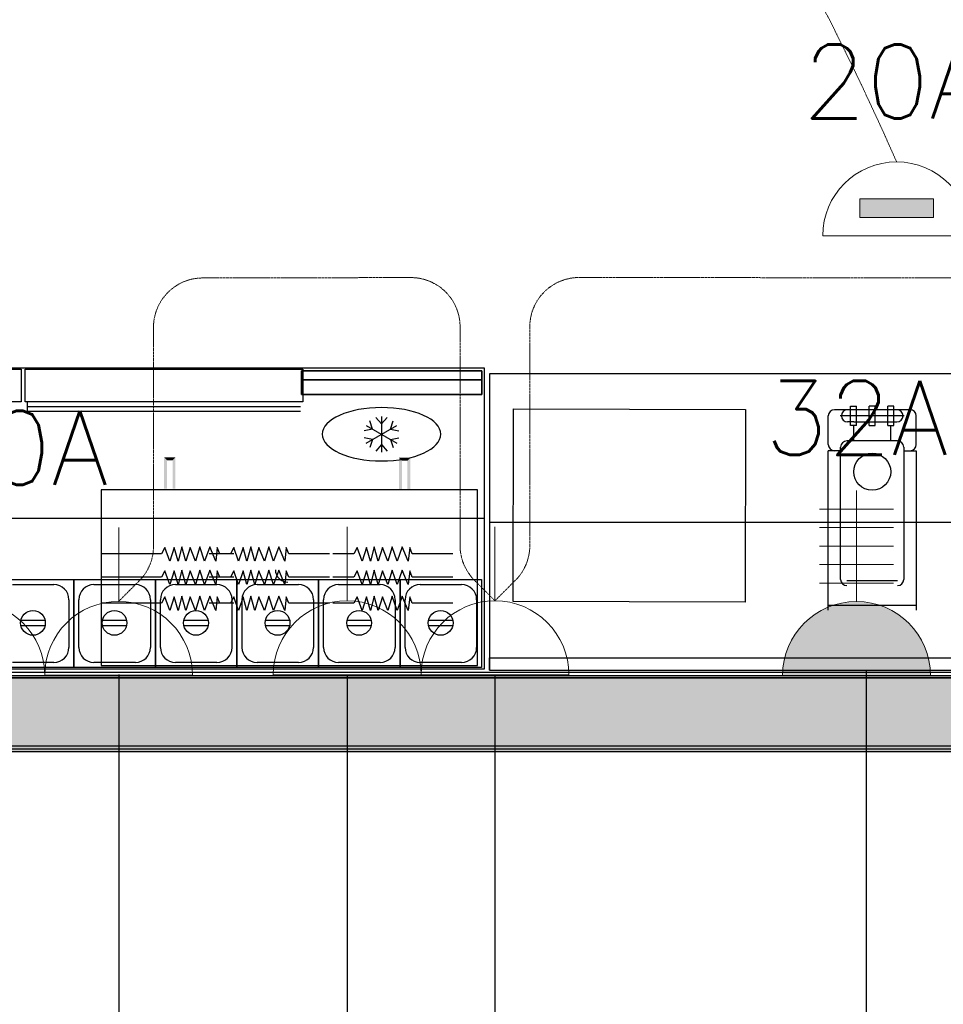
# Model space of a CAD drawing. Header units: millimetres. Extents: x -11575 to 52845, y -36266 to 23021.
# Tile 61 of 184: x 17965 to 19839, y 10589 to 12587. Entities that reach past the tile are written whole.
import ezdxf
from ezdxf.enums import TextEntityAlignment as Align

# ---------------------------------------------------------------- set-up
doc = ezdxf.new("R2010")
doc.units = ezdxf.units.MM
doc.header["$MEASUREMENT"] = 0
doc.linetypes.add('HIDDENX2', pattern=[0.75, 0.5, -0.25])
doc.layers.get('0').update_dxf_attribs({"lineweight": 5})
doc.layers.add('GREY SCALE', color=9, linetype='Continuous', true_color=0x808080)
for name, color, linetype, lineweight, true_color in [('GREYSCALE', 9, 'Continuous', 0, 0x808080), ('M-MEP-ELPR-CKT', 7, 'HIDDENX2', 20, 0x960000), ('M-MEP-ELPR-SOCKET', 5, 'Continuous', 20, 0x0000ff)]:
    doc.layers.add(name, color=color, linetype=linetype, lineweight=lineweight, true_color=true_color)
doc.layers.add('M-MEP-ELLG-TEXT', color=7, linetype='Continuous', lineweight=20)
doc.styles.add('Oswald Light', font='txt')
doc.styles.get("Standard").update_dxf_attribs({"font": 'romans.shx'})
doc.dimstyles.new('MDS-50', dxfattribs={"dimtxt": 100, "dimasz": 100, "dimexe": 50, "dimexo": 50, "dimgap": 25, "dimtad": 1, "dimdec": 0, "dimtxsty": 'Oswald Light', "dimcen": 0, "dimdle": 1.5875, "dimazin": 0, "dimtfac": 1, "dimtdec": 0, "dimtix": 1, "dimtmove": 0, "dimatfit": 0, "dimfxl": 1, "dimfrac": 2, "dimtolj": 1, "dimarcsym": 0})

# ---------------------------------------------------------------- blocks, each defined once
blk = doc.blocks.new('FLOOR PLAN')
at = {"layer": 'GREYSCALE', "lineweight": -2, "ltscale": 0.25}
h = blk.add_hatch(color=0, dxfattribs=at)
h.dxf.hatch_style = 1
h.paths.add_polyline_path([(13791.6, 11256.6), (13791.6, 11107.1), (21063, 11107.1), (21063, 11256.6)])
h = blk.add_hatch(color=0, dxfattribs=at)
h.dxf.hatch_style = 1
h.paths.add_polyline_path([(13949.6, 11251.6), (13949.6, 11101.2), (21261.6, 11101.5), (21261.6, 11251.8)])
at = {"layer": 'GREYSCALE', "color": 0, "lineweight": -2}
for p, q in [((17404, 11880.7, -9425.1), (18907.6, 11880.7, -9425.1)), ((18907.6, 11880.7, -9425.1), (18907.6, 11269.2, -9425.1)), ((18894, 11633.2), (18130.2, 11633.2)), ((18130.2, 11633.2), (18130.2, 11276.8)), ((18894, 11276.8), (18894, 11633.2)), ((18907.6, 11575, -9425.1), (17404, 11575, -9425.1)), ((18259.2, 11516.2), (18252.5, 11503.1)), ((18269.1, 11488.6), (18259.2, 11516.2)), ((18278.2, 11516.2), (18269.1, 11488.6)), ((18286.2, 11488.6), (18278.2, 11516.2)), ((18293.8, 11517.6), (18286.2, 11488.6)), ((18301.8, 11488.6), (18293.8, 11517.6)), ((18310.4, 11516.2), (18301.8, 11488.6)), ((18321.7, 11488.6), (18310.4, 11516.2)), ((18330.2, 11517.6), (18321.7, 11488.6)), ((18340.1, 11488.6), (18330.2, 11517.6)), ((18350.7, 11517.6), (18340.1, 11488.6)), ((18362.9, 11488.6), (18350.7, 11517.6)), ((18365.8, 11516.2), (18362.9, 11488.6)), ((18371.1, 11503.1), (18365.8, 11516.2)), ((18399, 11516.2), (18392.3, 11503.1)), ((18409, 11488.6), (18399, 11516.2)), ((18418, 11516.2), (18409, 11488.6)), ((18426, 11488.6), (18418, 11516.2)), ((18433.7, 11517.6), (18426, 11488.6)), ((18441.6, 11488.6), (18433.7, 11517.6)), ((18450.2, 11516.2), (18441.6, 11488.6)), ((18461.5, 11488.6), (18450.2, 11516.2)), ((18470.1, 11517.6), (18461.5, 11488.6)), ((18480, 11488.6), (18470.1, 11517.6)), ((18490.5, 11517.6), (18480, 11488.6)), ((18502.7, 11488.6), (18490.5, 11517.6)), ((18505.6, 11516.2), (18502.7, 11488.6)), ((18510.9, 11503.1), (18505.6, 11516.2)), ((18649.6, 11516.2), (18643, 11503.1)), ((18659.6, 11488.6), (18649.6, 11516.2)), ((18668.6, 11516.2), (18659.6, 11488.6)), ((18676.6, 11488.6), (18668.6, 11516.2)), ((18684.3, 11517.6), (18676.6, 11488.6)), ((18692.2, 11488.6), (18684.3, 11517.6)), ((18700.8, 11516.2), (18692.2, 11488.6)), ((18712.1, 11488.6), (18700.8, 11516.2)), ((18720.7, 11517.6), (18712.1, 11488.6)), ((18730.6, 11488.6), (18720.7, 11517.6)), ((18741.1, 11517.6), (18730.6, 11488.6)), ((18753.3, 11488.6), (18741.1, 11517.6)), ((18756.2, 11516.2), (18753.3, 11488.6)), ((18761.5, 11503.1), (18756.2, 11516.2)), ((18252.5, 11503.1), (18130.2, 11503.1)), ((18392.3, 11503.1), (18349.3, 11503.1)), ((18399.6, 11503.1), (18371.1, 11503.1)), ((18593.3, 11503.1), (18510.9, 11503.1)), ((18643, 11503.1), (18599.9, 11503.1)), ((18843.9, 11503.1), (18761.5, 11503.1)), ((18293.8, 11470.2), (18286.2, 11441.2)), ((18301.8, 11441.2), (18293.8, 11470.2)), ((18330.2, 11470.2), (18321.7, 11441.2)), ((18340.1, 11441.2), (18330.2, 11470.2)), ((18350.7, 11470.2), (18340.1, 11441.2)), ((18362.9, 11441.2), (18350.7, 11470.2)), ((18433.7, 11470.2), (18426, 11441.2)), ((18441.6, 11441.2), (18433.7, 11470.2)), ((18470.1, 11470.2), (18461.5, 11441.2)), ((18480, 11441.2), (18470.1, 11470.2)), ((18490.5, 11470.2), (18480, 11441.2)), ((18502.7, 11441.2), (18490.5, 11470.2)), ((18684.3, 11470.2), (18676.6, 11441.2)), ((18692.2, 11441.2), (18684.3, 11470.2)), ((18720.7, 11470.2), (18712.1, 11441.2)), ((18730.6, 11441.2), (18720.7, 11470.2)), ((18741.1, 11470.2), (18730.6, 11441.2)), ((18753.3, 11441.2), (18741.1, 11470.2)), ((17909.2, 11451, -9425.1), (18074.7, 11451, -9425.1)), ((18074.7, 11451, -9425.1), (18074.7, 11272.8, -9425.1)), ((18074.7, 11451, -9425.1), (18074.7, 11272.8, -9425.1)), ((18074.7, 11272.8, -9425.1), (18074.7, 11451, -9425.1)), ((18074.7, 11451, -9425.1), (18240.2, 11451, -9425.1)), ((18252.5, 11455.7), (18130.2, 11455.7)), ((18240.2, 11451, -9425.1), (18240.2, 11272.8, -9425.1)), ((18240.2, 11451, -9425.1), (18240.2, 11272.8, -9425.1)), ((18240.2, 11272.8, -9425.1), (18240.2, 11451, -9425.1)), ((18240.2, 11451, -9425.1), (18405.7, 11451, -9425.1)), ((18259.2, 11468.8), (18252.5, 11455.7)), ((18269.1, 11441.2), (18259.2, 11468.8)), ((18278.2, 11468.8), (18269.1, 11441.2)), ((18286.2, 11441.2), (18278.2, 11468.8)), ((18310.4, 11468.8), (18301.8, 11441.2)), ((18321.7, 11441.2), (18310.4, 11468.8)), ((18392.3, 11455.7), (18349.3, 11455.7)), ((18365.8, 11468.8), (18362.9, 11441.2)), ((18371.1, 11455.7), (18365.8, 11468.8)), ((18399.6, 11455.7), (18371.1, 11455.7)), ((18399, 11468.8), (18392.3, 11455.7)), ((18409, 11441.2), (18399, 11468.8)), ((18405.7, 11451, -9425.1), (18405.7, 11272.8, -9425.1)), ((18405.7, 11451, -9425.1), (18405.7, 11272.8, -9425.1)), ((18405.7, 11272.8, -9425.1), (18405.7, 11451, -9425.1)), ((18405.7, 11451, -9425.1), (18571.2, 11451, -9425.1)), ((18418, 11468.8), (18409, 11441.2)), ((18426, 11441.2), (18418, 11468.8)), ((18450.2, 11468.8), (18441.6, 11441.2)), ((18461.5, 11441.2), (18450.2, 11468.8)), ((18505.6, 11468.8), (18502.7, 11441.2)), ((18510.9, 11455.7), (18505.6, 11468.8)), ((18593.3, 11455.7), (18510.9, 11455.7)), ((18571.2, 11451, -9425.1), (18571.2, 11272.8, -9425.1)), ((18571.2, 11451, -9425.1), (18571.2, 11272.8, -9425.1)), ((18571.2, 11451, -9425.1), (18571.2, 11272.8, -9425.1)), ((18571.2, 11272.8, -9425.1), (18571.2, 11451, -9425.1)), ((18571.2, 11451, -9425.1), (18736.7, 11451, -9425.1)), ((18643, 11455.7), (18599.9, 11455.7)), ((18649.6, 11468.8), (18643, 11455.7)), ((18659.6, 11441.2), (18649.6, 11468.8)), ((18668.6, 11468.8), (18659.6, 11441.2)), ((18676.6, 11441.2), (18668.6, 11468.8)), ((18700.8, 11468.8), (18692.2, 11441.2)), ((18712.1, 11441.2), (18700.8, 11468.8)), ((18736.7, 11451, -9425.1), (18736.7, 11272.8, -9425.1)), ((18736.7, 11451, -9425.1), (18736.7, 11272.8, -9425.1)), ((18736.7, 11272.8, -9425.1), (18736.7, 11451, -9425.1)), ((18736.7, 11451, -9425.1), (18902.2, 11451, -9425.1)), ((18756.2, 11468.8), (18753.3, 11441.2)), ((18761.5, 11455.7), (18756.2, 11468.8)), ((18843.9, 11455.7), (18761.5, 11455.7)), ((18902.2, 11451, -9425.1), (18902.2, 11272.8, -9425.1)), ((17949.9, 11440.8, -9425.1), (18034, 11440.8, -9425.1)), ((18115.4, 11440.8, -9425.1), (18199.5, 11440.8, -9425.1)), ((18280.9, 11440.8, -9425.1), (18365, 11440.8, -9425.1)), ((18446.4, 11440.8, -9425.1), (18530.5, 11440.8, -9425.1)), ((18611.9, 11440.8, -9425.1), (18696, 11440.8, -9425.1)), ((18777.4, 11440.8, -9425.1), (18861.5, 11440.8, -9425.1)), ((18064.5, 11410.3, -9425.1), (18064.5, 11313.5, -9425.1)), ((18084.9, 11313.5, -9425.1), (18084.9, 11410.3, -9425.1)), ((18230, 11410.3, -9425.1), (18230, 11313.5, -9425.1)), ((18250.4, 11313.5, -9425.1), (18250.4, 11410.3, -9425.1)), ((18259.2, 11416.1), (18252.5, 11403)), ((18269.1, 11388.5), (18259.2, 11416.1)), ((18278.2, 11416.1), (18269.1, 11388.5)), ((18286.2, 11388.5), (18278.2, 11416.1)), ((18293.8, 11417.5), (18286.2, 11388.5)), ((18301.8, 11388.5), (18293.8, 11417.5)), ((18310.4, 11416.1), (18301.8, 11388.5)), ((18321.7, 11388.5), (18310.4, 11416.1)), ((18330.2, 11417.5), (18321.7, 11388.5)), ((18340.1, 11388.5), (18330.2, 11417.5)), ((18350.7, 11417.5), (18340.1, 11388.5)), ((18362.9, 11388.5), (18350.7, 11417.5)), ((18365.8, 11416.1), (18362.9, 11388.5)), ((18371.1, 11403), (18365.8, 11416.1)), ((18399, 11416.1), (18392.3, 11403)), ((18395.5, 11410.3, -9425.1), (18395.5, 11313.5, -9425.1)), ((18409, 11388.5), (18399, 11416.1)), ((18418, 11416.1), (18409, 11388.5)), ((18415.9, 11313.5, -9425.1), (18415.9, 11410.3, -9425.1)), ((18426, 11388.5), (18418, 11416.1)), ((18433.7, 11417.5), (18426, 11388.5)), ((18441.6, 11388.5), (18433.7, 11417.5)), ((18450.2, 11416.1), (18441.6, 11388.5)), ((18461.5, 11388.5), (18450.2, 11416.1)), ((18470.1, 11417.5), (18461.5, 11388.5)), ((18480, 11388.5), (18470.1, 11417.5)), ((18490.5, 11417.5), (18480, 11388.5)), ((18502.7, 11388.5), (18490.5, 11417.5)), ((18505.6, 11416.1), (18502.7, 11388.5)), ((18510.9, 11403), (18505.6, 11416.1)), ((18561, 11410.3, -9425.1), (18561, 11313.5, -9425.1)), ((18561, 11410.3, -9425.1), (18561, 11313.5, -9425.1)), ((18581.4, 11313.5, -9425.1), (18581.4, 11410.3, -9425.1)), ((18649.6, 11416.1), (18643, 11403)), ((18659.6, 11388.5), (18649.6, 11416.1)), ((18668.6, 11416.1), (18659.6, 11388.5)), ((18676.6, 11388.5), (18668.6, 11416.1)), ((18684.3, 11417.5), (18676.6, 11388.5)), ((18692.2, 11388.5), (18684.3, 11417.5)), ((18700.8, 11416.1), (18692.2, 11388.5)), ((18712.1, 11388.5), (18700.8, 11416.1)), ((18720.7, 11417.5), (18712.1, 11388.5)), ((18730.6, 11388.5), (18720.7, 11417.5)), ((18726.5, 11410.3, -9425.1), (18726.5, 11313.5, -9425.1)), ((18741.1, 11417.5), (18730.6, 11388.5)), ((18753.3, 11388.5), (18741.1, 11417.5)), ((18746.9, 11313.5, -9425.1), (18746.9, 11410.3, -9425.1)), ((18756.2, 11416.1), (18753.3, 11388.5)), ((18761.5, 11403), (18756.2, 11416.1)), ((18892, 11410.3, -9425.1), (18892, 11313.5, -9425.1)), ((18252.5, 11403), (18130.2, 11403)), ((18392.3, 11403), (18349.3, 11403)), ((18399.6, 11403), (18371.1, 11403)), ((18593.3, 11403), (18510.9, 11403)), ((18643, 11403), (18599.9, 11403)), ((18843.9, 11403), (18761.5, 11403)), ((18016.2, 11368.2, -9425.1), (17967.1, 11368.2, -9425.1)), ((17967.1, 11358.2, -9425.1), (18016.2, 11358.2, -9425.1)), ((18181.7, 11368.2, -9425.1), (18132.6, 11368.2, -9425.1)), ((18132.6, 11358.2, -9425.1), (18181.7, 11358.2, -9425.1)), ((18347.2, 11368.2, -9425.1), (18298.1, 11368.2, -9425.1)), ((18298.1, 11358.2, -9425.1), (18347.2, 11358.2, -9425.1)), ((18512.7, 11368.2, -9425.1), (18463.6, 11368.2, -9425.1)), ((18463.6, 11358.2, -9425.1), (18512.7, 11358.2, -9425.1)), ((18678.2, 11368.2, -9425.1), (18629.1, 11368.2, -9425.1)), ((18629.1, 11358.2, -9425.1), (18678.2, 11358.2, -9425.1)), ((18843.7, 11368.2, -9425.1), (18794.6, 11368.2, -9425.1)), ((18794.6, 11358.2, -9425.1), (18843.7, 11358.2, -9425.1)), ((18074.7, 11272.8, -9425.1), (17909.2, 11272.8, -9425.1)), ((18034, 11283, -9425.1), (17949.9, 11283, -9425.1)), ((18240.2, 11272.8, -9425.1), (18074.7, 11272.8, -9425.1)), ((18199.5, 11283, -9425.1), (18115.4, 11283, -9425.1)), ((18130.2, 11276.8), (18894, 11276.8)), ((18405.7, 11272.8, -9425.1), (18240.2, 11272.8, -9425.1)), ((18365, 11283, -9425.1), (18280.9, 11283, -9425.1)), ((18571.2, 11272.8, -9425.1), (18405.7, 11272.8, -9425.1)), ((18530.5, 11283, -9425.1), (18446.4, 11283, -9425.1)), ((18736.7, 11272.8, -9425.1), (18571.2, 11272.8, -9425.1)), ((18696, 11283, -9425.1), (18611.9, 11283, -9425.1)), ((18902.2, 11272.8, -9425.1), (18736.7, 11272.8, -9425.1)), ((18861.5, 11283, -9425.1), (18777.4, 11283, -9425.1)), ((18907.6, 11269.2, -9425.1), (17404, 11269.2, -9425.1))]:
    blk.add_line(p, q, dxfattribs=at)
at = {"layer": 'GREYSCALE', "color": 0, "lineweight": -2, "ltscale": 25}
for p, q in [((17404.1, 11878.1, -8585.1), (17967.7, 11878.1, -8585.1)), ((17967.7, 11878.1, -8585.1), (17967.7, 11811.9, -8585.1)), ((17975.5, 11811.9, -8585.1), (17975.5, 11878.1, -8585.1)), ((17975.5, 11878.1, -8585.1), (18539.2, 11878.1, -8585.1)), ((18539.2, 11878.1, -8585.1), (18539.2, 11811.9, -8585.1)), ((17967.7, 11811.9, -8585.1), (17404.1, 11811.9, -8585.1)), ((18539.2, 11811.9, -8585.1), (17975.5, 11811.9, -8585.1)), ((17980.4, 11792.1, -8585.1), (17980.4, 11811.9, -8585.1)), ((18534.3, 11802, -8585.1), (17980.4, 11802, -8585.1)), ((18534.3, 11792.1, -8585.1), (17980.4, 11792.1, -8585.1)), ((18965.9, 11406.3), (18966.8, 11797.3)), ((18966.8, 11797.3), (19437.9, 11796.3)), ((19437.9, 11796.3), (19437.1, 11405.4)), ((19771.6, 11795.9), (19618.2, 11795.9)), ((19650.9, 11803), (19662.9, 11803)), ((19650.9, 11763.8), (19650.9, 11803)), ((19662.9, 11763.8), (19662.9, 11803)), ((19700.9, 11803), (19688.9, 11803)), ((19688.9, 11763.8), (19688.9, 11803)), ((19700.9, 11763.8), (19700.9, 11803)), ((19738.9, 11803), (19726.9, 11803)), ((19726.9, 11763.8), (19726.9, 11803)), ((19738.9, 11763.8), (19738.9, 11803)), ((19605.7, 11725.1), (19605.7, 11783.4)), ((19630.2, 11783.9), (19759.5, 11783.9)), ((19657.3, 11770.9), (19644.8, 11770.9)), ((19657.3, 11770.9), (19732.5, 11770.9)), ((19732.5, 11770.9), (19745, 11770.9)), ((19784.1, 11725.1), (19784.1, 11783.4)), ((19662.9, 11763.8), (19650.9, 11763.8)), ((19657.3, 11732.6), (19657.3, 11763.8)), ((19688.9, 11763.8), (19700.9, 11763.8)), ((19726.9, 11763.8), (19738.9, 11763.8)), ((19732.5, 11732.6), (19732.5, 11763.8)), ((19746.5, 11732.6), (19643.3, 11732.6)), ((19605.7, 11389), (19605.7, 11712.6)), ((19630.7, 11712.6), (19605.7, 11712.6)), ((19630.7, 11451.6), (19630.7, 11720.1)), ((19759, 11720.1), (19759, 11451.6)), ((19759, 11712.6), (19784.1, 11712.6)), ((19784.1, 11712.6), (19784.1, 11389)), ((19746.5, 11448.6), (19643.3, 11448.6)), ((19437.1, 11405.4), (18965.9, 11406.3)), ((19784.1, 11398.5), (19605.7, 11398.5))]:
    blk.add_line(p, q, dxfattribs=at)
at = {"layer": 'GREYSCALE', "color": 0, "lineweight": -2, "ltscale": 0.25}
for p, q in [((19920.8, 11868.5), (18918.3, 11868.5)), ((18918.3, 11868.5), (18918.3, 11267)), ((18918.3, 11567.7), (19920.8, 11567.7)), ((18918.3, 11267), (18918.3, 11292.1)), ((18918.3, 11292.1), (19920.8, 11292.1)), ((21363.6, 11251.6), (13751.8, 11251.6)), ((13751.8, 11251.6), (21363.9, 11251.6)), ((13767.9, 11263.2), (21062, 11263.2)), ((13791.6, 11256.6), (21063, 11256.6)), ((13949.6, 11251.6), (21261.6, 11251.8)), ((18918.3, 11267), (19920.8, 11267)), ((21062, 11113.2), (13767.9, 11113.2)), ((21363.9, 11101.2), (13751.8, 11101.2)), ((21063, 11107.1), (13791.6, 11107.1)), ((21261.6, 11101.5), (13949.6, 11101.2))]:
    blk.add_line(p, q, dxfattribs=at)
at = {"layer": 'GREYSCALE', "color": 0, "lineweight": -2, "ltscale": 700}
for p, q in [((18680.9, 11756.6, -9246.7), (18675.2, 11773.2, -9246.7)), ((18699.1, 11767.2, -9246.7), (18687.6, 11780.3, -9246.7)), ((18699.1, 11782.2, -9246.7), (18699.1, 11710, -9246.7)), ((18699.1, 11767.2, -9246.7), (18710.6, 11780.3, -9246.7)), ((18717.4, 11756.6, -9246.7), (18723, 11773.2, -9246.7)), ((18680.9, 11756.6, -9246.7), (18663.8, 11753.2, -9246.7)), ((18667.9, 11764.1, -9246.7), (18730.4, 11728.1, -9246.7)), ((18667.9, 11728.1, -9246.7), (18730.4, 11764.1, -9246.7)), ((18717.4, 11756.6, -9246.7), (18734.5, 11753.2, -9246.7)), ((18680.9, 11735.6, -9246.7), (18663.8, 11739, -9246.7)), ((18680.9, 11735.6, -9246.7), (18675.2, 11719, -9246.7)), ((18717.4, 11735.6, -9246.7), (18734.5, 11739, -9246.7)), ((18717.4, 11735.6, -9246.7), (18723, 11719, -9246.7)), ((18699.1, 11725, -9246.7), (18687.6, 11711.9, -9246.7)), ((18699.1, 11725, -9246.7), (18710.6, 11711.9, -9246.7))]:
    blk.add_line(p, q, dxfattribs=at)
at = {"layer": 'GREYSCALE', "color": 0, "lineweight": -2}
for centre, radius in [((19694.9, 11669.9), 37.6), ((17991.6, 11363.2, -9425.1), 25.1), ((18157.1, 11363.2, -9425.1), 25.1), ((18322.6, 11363.2, -9425.1), 25.1), ((18488.1, 11363.2, -9425.1), 25.1), ((18653.6, 11363.2, -9425.1), 25.1), ((18819.1, 11363.2, -9425.1), 25.1)]:
    blk.add_circle(centre, radius, dxfattribs=at)
at = {"layer": 'GREYSCALE', "color": 0, "lineweight": -2, "ltscale": 25}
for centre, start, end in [((19618.2, 11783.4), 90, 180), ((19644.8, 11783.4), 90, 180), ((19745, 11783.4), 0, 90), ((19771.6, 11783.4), 0, 90), ((19644.8, 11783.4), 180, 270), ((19745, 11783.4), 270, 0), ((19643.3, 11720.1), 90, 180), ((19746.5, 11720.1), 0, 90), ((19618.2, 11725.1), 180, 270), ((19771.6, 11725.1), 270, 0), ((19643.3, 11451.6), 180, 270), ((19746.5, 11451.6), 270, 0)]:
    blk.add_arc(centre, 12.5, start, end, dxfattribs=at)
at = {"layer": 'GREYSCALE', "color": 0, "lineweight": -2}
for centre, radius, start, end in [((18509.1, 11471.2), 25.5, 180, 270), ((18034, 11410.3, -9425.1), 30.6, 0, 90), ((18115.4, 11410.3, -9425.1), 30.6, 90, 180), ((18199.5, 11410.3, -9425.1), 30.6, 0, 90), ((18280.9, 11410.3, -9425.1), 30.6, 90, 180), ((18365, 11410.3, -9425.1), 30.6, 0, 90), ((18446.4, 11410.3, -9425.1), 30.6, 90, 180), ((18530.5, 11410.3, -9425.1), 30.6, 0, 90), ((18611.9, 11410.3, -9425.1), 30.6, 90, 180), ((18696, 11410.3, -9425.1), 30.6, 0, 90), ((18777.4, 11410.3, -9425.1), 30.6, 90, 180), ((18861.5, 11410.3, -9425.1), 30.6, 0, 90), ((18034, 11313.5, -9425.1), 30.6, 270, 0), ((18115.4, 11313.5, -9425.1), 30.6, 180, 270), ((18199.5, 11313.5, -9425.1), 30.6, 270, 0), ((18280.9, 11313.5, -9425.1), 30.6, 180, 270), ((18365, 11313.5, -9425.1), 30.6, 270, 0), ((18446.4, 11313.5, -9425.1), 30.6, 180, 270), ((18530.5, 11313.5, -9425.1), 30.6, 270, 0), ((18611.9, 11313.5, -9425.1), 30.6, 180, 270), ((18696, 11313.5, -9425.1), 30.6, 270, 0), ((18777.4, 11313.5, -9425.1), 30.6, 180, 270), ((18861.5, 11313.5, -9425.1), 30.6, 270, 0)]:
    blk.add_arc(centre, radius, start, end, dxfattribs=at)
at = {"layer": 'GREYSCALE', "color": 0, "lineweight": -2, "ltscale": 700, "extrusion": (0, 0, -1)}
blk.add_ellipse((18699.1, 11746.1, -9246.7), major_axis=(-120.3, 0), ratio=0.45, dxfattribs=at)
at = {"layer": 'GREYSCALE', "color": 0, "lineweight": -2}
for points in [[(18257.8, 11635.8), (18263.8, 11635.8), (18257.8, 11699.3), (18263.8, 11693.3)], [(18257.8, 11699.3), (18263.8, 11693.3), (18280.9, 11699.3), (18274.9, 11693.3)], [(18280.9, 11699.3), (18274.9, 11693.3), (18280.9, 11635.8), (18274.9, 11635.8)], [(18734.4, 11698.3), (18740.4, 11692.3), (18734.4, 11634.8), (18740.4, 11634.8)], [(18757.5, 11698.3), (18751.5, 11692.3), (18734.4, 11698.3), (18740.4, 11692.3)], [(18757.5, 11634.8), (18751.5, 11634.8), (18757.5, 11698.3), (18751.5, 11692.3)]]:
    blk.add_trace(points, dxfattribs=at)
for points in [[(18902.3, 11826.5, -18708.9), (18902.3, 11874.6, -18708.9), (18536.6, 11874.6, -18708.9), (18536.6, 11826.5, -18708.9)], [(18902.3, 11874.6, -18829.2), (18902.3, 11874.6, -19244.2), (18536.6, 11874.6, -19244.2), (18536.6, 11874.6, -18829.2)], [(18902.3, 11874.6, -19244.2), (18902.3, 11826.5, -19244.2), (18536.6, 11826.5, -19244.2), (18536.6, 11874.6, -19244.2)], [(18902.3, 11856.5, -18829.2), (18536.6, 11856.5, -18829.2), (18536.6, 11874.6, -18829.2), (18902.3, 11874.6, -18829.2)], [(18902.3, 11874.6, -18726.9), (18536.6, 11874.6, -18726.9), (18536.6, 11874.6, -18708.9), (18902.3, 11874.6, -18708.9)], [(18902.3, 11874.6, -18726.9), (18902.3, 11856.5, -18726.9), (18536.6, 11856.5, -18726.9), (18536.6, 11874.6, -18726.9)], [(18902.3, 11856.5, -18829.2), (18902.3, 11856.5, -18726.9), (18536.6, 11856.5, -18726.9), (18536.6, 11856.5, -18829.2)], [(18902.3, 11826.5, -19244.2), (18902.3, 11826.5, -18708.9), (18536.6, 11826.5, -18708.9), (18536.6, 11826.5, -19244.2)]]:
    blk.add_3dface(points, dxfattribs=at)
for points, invisible_edges in [([(18536.6, 11826.5, -19244.2), (18536.6, 11874.6, -19244.2), (18536.6, 11874.6, -18829.2), (18536.6, 11856.5, -18829.2)], 8), ([(18536.6, 11874.6, -18708.9), (18536.6, 11874.6, -18726.9), (18536.6, 11856.5, -18726.9), (18536.6, 11826.5, -18708.9)], 4), ([(18902.3, 11826.5, -19244.2), (18902.3, 11874.6, -19244.2), (18902.3, 11874.6, -18829.2), (18902.3, 11856.5, -18829.2)], 8), ([(18902.3, 11874.6, -18708.9), (18902.3, 11874.6, -18726.9), (18902.3, 11856.5, -18726.9), (18902.3, 11826.5, -18708.9)], 4), ([(18536.6, 11856.5, -18829.2), (18536.6, 11826.5, -19244.2), (18536.6, 11826.5, -18708.9), (18536.6, 11856.5, -18726.9)], 5), ([(18902.3, 11856.5, -18829.2), (18902.3, 11826.5, -19244.2), (18902.3, 11826.5, -18708.9), (18902.3, 11856.5, -18726.9)], 5)]:
    blk.add_3dface(points, dxfattribs=dict(at, invisible_edges=invisible_edges))
blk = doc.blocks.new('IS-5PIN')
h = blk.add_hatch(color=0)
h.dxf.hatch_style = 1
h.paths.add_polyline_path([(-100, 0), (100, 0, 1)])
at = {"color": 0}
for p, q in [((-50, 225), (50, 225)), ((-50, 200), (50, 200)), ((-50, 175), (50, 175)), ((-50, 150), (50, 150)), ((-50, 125), (50, 125))]:
    blk.add_line(p, q, dxfattribs=at)
blk.add_lwpolyline([(0, 100), (0, 250)], dxfattribs=at)
blk.add_lwpolyline([(-100, 0), (100, 0, 1), (-100, 0)], format="xyb", dxfattribs=at)
blk.add_attdef('XXA', text='', height=100, dxfattribs=at).set_placement((-275, 100), align=Align.MIDDLE_CENTER)
blk = doc.blocks.new('SSSO')
h = blk.add_hatch(color=0)
h.dxf.hatch_style = 1
h.paths.add_polyline_path([(0, 100, 0.414214), (-100, 0), (0, 0)])
at = {"color": 0}
blk.add_lwpolyline([(0, 0), (0, 200)], dxfattribs=at)
blk.add_lwpolyline([(-100, 0), (100, 0, 1), (-100, 0)], format="xyb", dxfattribs=at)
blk.add_attdef('XXA', text='', height=100, dxfattribs=at).set_placement((-250, 150), align=Align.MIDDLE_CENTER)
blk = doc.blocks.new('13A SSSO')
at = {"color": 0}
blk.add_lwpolyline([(0, 100), (0, 200)], dxfattribs=at)
blk.add_lwpolyline([(-100, 0), (100, 0, 1), (-100, 0)], format="xyb", dxfattribs=at)
blk = doc.blocks.new('UFCO')
at = {"color": 0}
blk.add_lwpolyline([(-100, 0), (100, 0, 1), (-100, 0)], format="xyb", dxfattribs=at)
blk.add_lwpolyline([(-50, 50), (50, 50), (50, 25), (-50, 25)], close=True, dxfattribs=at)
blk.add_solid([(-50, 25), (50, 25), (-50, 50), (50, 50)], dxfattribs=at)
blk.add_attdef('XXA', text='', height=100, dxfattribs=at).set_placement((-250, 150), align=Align.MIDDLE_CENTER)

msp = doc.modelspace()

# ---------------------------------------------------------------- linework, layer by layer
at = {"layer": 'M-MEP-ELPR-CKT', "ltscale": 3}
msp.add_lwpolyline([(18165.6, 11406.9), (18207.1, 11448.3, 0.198912), (18236.3, 11519), (18236.3, 11963.2, -0.413654), (18336.2, 12063.2), (18758.3, 12064, -0.414773), (18858.5, 11964), (18858.5, 11520.2, 0.198912), (18887.8, 11449.5), (18929.3, 11408.1), (18970.7, 11449.5, 0.198912), (19000, 11520.2), (19000, 11964.1, -0.414447), (19100, 12064.1), (20687.4, 12062.8, -0.413981)], format="xyb", dxfattribs=at)
msp.add_arc((14417.8, 9956.4), 5818.9, 23.73609, 71.27532, dxfattribs=at)

# ---------------------------------------------------------------- block references
at = {"layer": 'GREY SCALE'}
msp.add_blockref('FLOOR PLAN', (0, 0), dxfattribs=at)
at = {"layer": 'M-MEP-ELPR-SOCKET'}
ref = msp.add_blockref('UFCO', (19744.5, 12148.7), dxfattribs=dict(at, xscale=1.5, yscale=1.5, zscale=1.5))
ref.add_attrib('XXA', '20A', dxfattribs={"layer": '0', "color": 0, "height": 150}).set_placement((19740, 12462), align=Align.MIDDLE_CENTER)
at = {"layer": 'M-MEP-ELPR-SOCKET', "color": 1, "true_color": 0xff0000}
ref = msp.add_blockref('IS-5PIN', (19663, 11256.6), dxfattribs=dict(at, xscale=1.5, yscale=1.5, zscale=1.5))
ref.add_attrib('XXA', '32A', dxfattribs={"layer": '0', "color": 0, "height": 150}).set_placement((19662.9, 11779.2), align=Align.MIDDLE_CENTER)
at = {"layer": 'M-MEP-ELPR-SOCKET', "color": 6, "true_color": 0xff00ff}
ref = msp.add_blockref('SSSO', (17865.6, 11256.6), dxfattribs=dict(at, xscale=1.5, yscale=1.5, zscale=1.5))
ref.add_attrib('XXA', '20A', dxfattribs={"layer": '0', "color": 0, "height": 150}).set_placement((17958, 11718.5), align=Align.MIDDLE_CENTER)
at = {"layer": 'M-MEP-ELPR-SOCKET', "xscale": 1.5, "yscale": 1.5, "zscale": 1.5}
for p in [(18165.6, 11256.9), (18629.3, 11258.1), (18929.3, 11258.1)]:
    msp.add_blockref('13A SSSO', p, dxfattribs=at)

# ---------------------------------------------------------------- leaders
at = {"layer": 'M-MEP-ELLG-TEXT'}
for points in [[(15011.9, 11263.2), (15683.2, 10147.5), (15683.2, 3702.9), (20576.9, 3702.9)], [(17008.2, 11256.6), (17008.2, 4406.7), (20576.9, 4406.7)], [(17574.3, 11258.1), (17574.3, 5106.7), (20576.9, 5106.7)], [(17865.6, 11256.6), (17865.6, 5806.7), (20576.9, 5806.7)], [(18165.6, 11258.3), (18165.6, 6506.7), (20576.9, 6506.7)], [(18629.3, 11258.1), (18629.3, 7206.7), (20576.9, 7206.7)], [(18929.3, 11258.1), (18929.3, 7902.9), (20576.9, 7902.9)], [(19682.4, 11265.7, -13489.4), (19682.4, 8606.7, -13489.4), (20576.9, 8606.7, -13489.4)]]:
    msp.add_leader(points, dimstyle='MDS-50', override={"dimasz": 150, "dimtad": 0}, dxfattribs=at)

doc.saveas('drawing.dxf')
